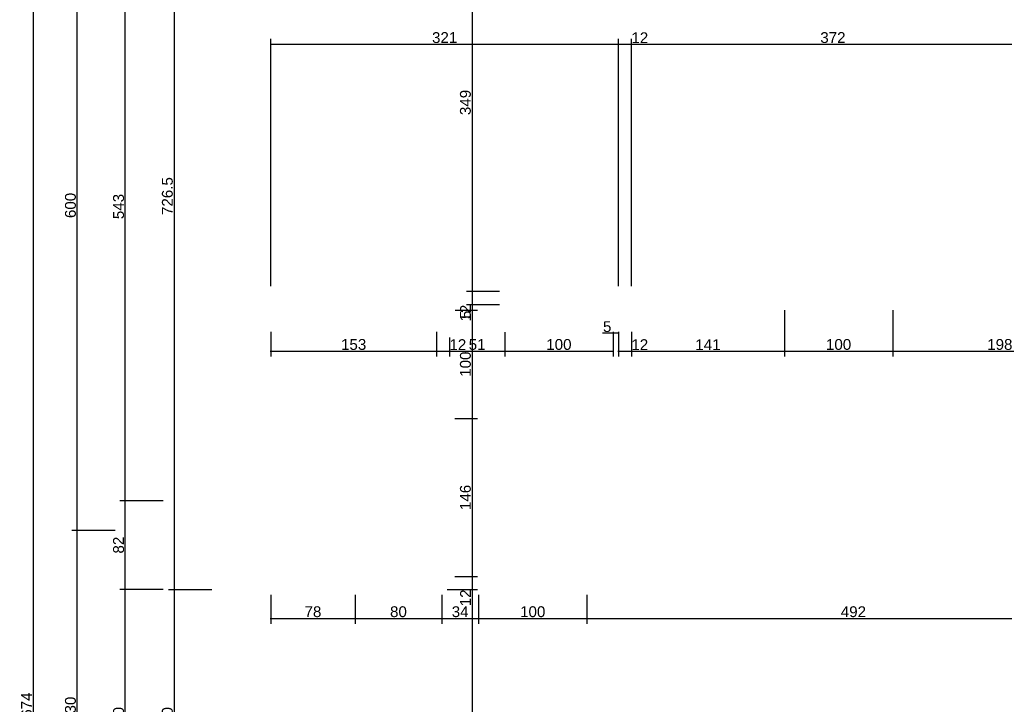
# Model space of a CAD drawing. Header units: millimetres. Extents: x 126553 to 403692, y -95821 to 38049.
# Tile 75 of 256: x 168985 to 169894, y -17829 to -17197. Entities that reach past the tile are written whole.
import ezdxf

# ---------------------------------------------------------------- set-up
doc = ezdxf.new("R2010")
doc.units = ezdxf.units.MM
doc.layers.add('11_wymiary', color=55, linetype='Continuous')
doc.layers.add('11_wymiary @ 50', color=55, linetype='Continuous')
doc.styles.add('11_RJ', font='arial.ttf')
doc.dimstyles.new('11_RJ (cc)', dxfattribs={"dimtxt": 0.2, "dimasz": 0.001, "dimexe": 0.1, "dimexo": 0.1, "dimgap": 0.02, "dimtad": 1, "dimdec": 1, "dimrnd": 0.5, "dimzin": 12, "dimdsep": 46, "dimtxsty": '11_RJ', "dimblk": 'OBLIQUE', "dimcen": 0, "dimdle": 0.01, "dimclrd": 256, "dimclre": 256, "dimclrt": 2, "dimazin": 3, "dimtfac": 1, "dimtdec": 1, "dimtofl": 0, "dimtmove": 0, "dimatfit": 3, "dimldrblk": 'DOT', "dimfxl": 1, "dimtolj": 1, "dimtzin": 13, "dimarcsym": 0})

# ---------------------------------------------------------------- blocks, each defined once
blk = doc.blocks.new('_Oblique')
at = {"color": 0, "linetype": 'ByBlock', "lineweight": -2}
blk.add_line((-0.5, -0.5), (0.5, 0.5), dxfattribs=at)
blk = doc.blocks.new('*D1437')
at = {"layer": '11_wymiary', "lineweight": -2, "transparency": 16777216}
for p, q in [((169216.77, -17485.01), (169216.77, -17507.72)), ((169369.77, -17485.01), (169369.77, -17507.72)), ((169216.27, -17502.72), (169370.27, -17502.72))]:
    blk.add_line(p, q, dxfattribs=at)
at = {"layer": 'Defpoints', "color": 0, "transparency": 16777216}
for p in [(169216.77, -17480.01), (169369.77, -17480.01), (169369.77, -17502.72)]:
    blk.add_point(p, dxfattribs=at)
at = {"layer": '11_wymiary', "lineweight": -2, "transparency": 16777216, "xscale": 0.05, "yscale": 0.05, "zscale": 0.05, "rotation": 180}
blk.add_blockref('_Oblique', (169216.77, -17502.72), dxfattribs=at)
at = {"layer": '11_wymiary', "lineweight": -2, "transparency": 16777216, "xscale": 0.05, "yscale": 0.05, "zscale": 0.05}
blk.add_blockref('_Oblique', (169369.77, -17502.72), dxfattribs=at)
at = {"layer": '11_wymiary', "color": 2, "transparency": 16777216, "insert": (169293.27, -17496.61), "char_height": 10, "attachment_point": 5, "style": '11_RJ'}
blk.add_mtext('\\A1;153', dxfattribs=at)
blk = doc.blocks.new('_Dot')
at = {"color": 0, "linetype": 'ByBlock', "lineweight": -2}
blk.add_line((-0.5, 0), (-1, 0), dxfattribs=at)
at = {"color": 0, "linetype": 'ByBlock', "const_width": 0.5}
blk.add_lwpolyline([(-0.25, 0, 1), (0.25, 0, 1)], format="xyb", close=True, dxfattribs=at)
blk = doc.blocks.new('*D1438')
at = {"layer": '11_wymiary', "lineweight": -2, "transparency": 16777216}
for p, q in [((169369.77, -17485.01), (169369.77, -17507.72)), ((169381.77, -17490.01), (169381.77, -17507.72)), ((169369.27, -17502.72), (169381.77, -17502.72)), ((169381.77, -17502.72), (169397.1, -17502.72))]:
    blk.add_line(p, q, dxfattribs=at)
at = {"layer": 'Defpoints', "color": 0, "transparency": 16777216}
for p in [(169369.77, -17480.01), (169381.77, -17485.01), (169381.77, -17502.72)]:
    blk.add_point(p, dxfattribs=at)
at = {"layer": '11_wymiary', "lineweight": -2, "transparency": 16777216, "xscale": 0.05, "yscale": 0.05, "zscale": 0.05, "rotation": 180}
blk.add_blockref('_Oblique', (169369.77, -17502.72), dxfattribs=at)
at = {"layer": '11_wymiary', "lineweight": -2, "transparency": 16777216, "xscale": 0.05, "yscale": 0.05, "zscale": 0.05}
blk.add_blockref('_Oblique', (169381.77, -17502.72), dxfattribs=at)
at = {"layer": '11_wymiary', "color": 2, "transparency": 16777216, "insert": (169389.46, -17496.7), "char_height": 10, "attachment_point": 5, "style": '11_RJ'}
blk.add_mtext('\\A1;12', dxfattribs=at)
blk = doc.blocks.new('*D1439')
at = {"layer": '11_wymiary', "lineweight": -2, "transparency": 16777216}
for p, q in [((169381.77, -17490.01), (169381.77, -17507.72)), ((169432.78, -17485.22), (169432.78, -17507.72)), ((169381.27, -17502.72), (169433.28, -17502.72))]:
    blk.add_line(p, q, dxfattribs=at)
at = {"layer": 'Defpoints', "color": 0, "transparency": 16777216}
for p in [(169432.78, -17480.22), (169381.77, -17485.01), (169432.78, -17502.72)]:
    blk.add_point(p, dxfattribs=at)
at = {"layer": '11_wymiary', "lineweight": -2, "transparency": 16777216, "xscale": 0.05, "yscale": 0.05, "zscale": 0.05, "rotation": 180}
blk.add_blockref('_Oblique', (169381.77, -17502.72), dxfattribs=at)
at = {"layer": '11_wymiary', "lineweight": -2, "transparency": 16777216, "xscale": 0.05, "yscale": 0.05, "zscale": 0.05}
blk.add_blockref('_Oblique', (169432.78, -17502.72), dxfattribs=at)
at = {"layer": '11_wymiary', "color": 2, "transparency": 16777216, "insert": (169407.27, -17496.61), "char_height": 10, "attachment_point": 5, "style": '11_RJ'}
blk.add_mtext('\\A1;51', dxfattribs=at)
blk = doc.blocks.new('*D1440')
at = {"layer": '11_wymiary', "lineweight": -2, "transparency": 16777216}
for p, q in [((169432.78, -17485.22), (169432.78, -17507.72)), ((169532.78, -17485.01), (169532.78, -17507.72)), ((169432.28, -17502.72), (169533.28, -17502.72))]:
    blk.add_line(p, q, dxfattribs=at)
at = {"layer": 'Defpoints', "color": 0, "transparency": 16777216}
for p in [(169432.78, -17480.22), (169532.78, -17480.01), (169532.78, -17502.72)]:
    blk.add_point(p, dxfattribs=at)
at = {"layer": '11_wymiary', "lineweight": -2, "transparency": 16777216, "xscale": 0.05, "yscale": 0.05, "zscale": 0.05, "rotation": 180}
blk.add_blockref('_Oblique', (169432.78, -17502.72), dxfattribs=at)
at = {"layer": '11_wymiary', "lineweight": -2, "transparency": 16777216, "xscale": 0.05, "yscale": 0.05, "zscale": 0.05}
blk.add_blockref('_Oblique', (169532.78, -17502.72), dxfattribs=at)
at = {"layer": '11_wymiary', "color": 2, "transparency": 16777216, "insert": (169482.78, -17496.61), "char_height": 10, "attachment_point": 5, "style": '11_RJ'}
blk.add_mtext('\\A1;100', dxfattribs=at)
blk = doc.blocks.new('*D1441')
at = {"layer": '11_wymiary', "lineweight": -2, "transparency": 16777216}
for p, q in [((169532.78, -17486.22), (169523.03, -17486.22)), ((169537.77, -17486.22), (169532.28, -17486.22)), ((169532.78, -17485.01), (169532.78, -17491.22)), ((169537.77, -17485.01), (169537.77, -17491.22))]:
    blk.add_line(p, q, dxfattribs=at)
at = {"layer": 'Defpoints', "color": 0, "transparency": 16777216}
for p in [(169532.78, -17480.01), (169537.77, -17480.01), (169537.77, -17486.22)]:
    blk.add_point(p, dxfattribs=at)
at = {"layer": '11_wymiary', "lineweight": -2, "transparency": 16777216, "xscale": 0.05, "yscale": 0.05, "zscale": 0.05, "rotation": 180}
blk.add_blockref('_Oblique', (169532.78, -17486.22), dxfattribs=at)
at = {"layer": '11_wymiary', "lineweight": -2, "transparency": 16777216, "xscale": 0.05, "yscale": 0.05, "zscale": 0.05}
blk.add_blockref('_Oblique', (169537.77, -17486.22), dxfattribs=at)
at = {"layer": '11_wymiary', "color": 2, "transparency": 16777216, "insert": (169527.34, -17480.13), "char_height": 10, "attachment_point": 5, "style": '11_RJ'}
blk.add_mtext('\\A1;5', dxfattribs=at)
blk = doc.blocks.new('*D1442')
at = {"layer": '11_wymiary', "lineweight": -2, "transparency": 16777216}
for p, q in [((169537.77, -17485.01), (169537.77, -17507.72)), ((169549.77, -17485.01), (169549.77, -17507.72)), ((169537.27, -17502.72), (169549.77, -17502.72)), ((169549.77, -17502.72), (169565.1, -17502.72))]:
    blk.add_line(p, q, dxfattribs=at)
at = {"layer": 'Defpoints', "color": 0, "transparency": 16777216}
for p in [(169537.77, -17480.01), (169549.77, -17480.01), (169549.77, -17502.72)]:
    blk.add_point(p, dxfattribs=at)
at = {"layer": '11_wymiary', "lineweight": -2, "transparency": 16777216, "xscale": 0.05, "yscale": 0.05, "zscale": 0.05, "rotation": 180}
blk.add_blockref('_Oblique', (169537.77, -17502.72), dxfattribs=at)
at = {"layer": '11_wymiary', "lineweight": -2, "transparency": 16777216, "xscale": 0.05, "yscale": 0.05, "zscale": 0.05}
blk.add_blockref('_Oblique', (169549.77, -17502.72), dxfattribs=at)
at = {"layer": '11_wymiary', "color": 2, "transparency": 16777216, "insert": (169557.46, -17496.7), "char_height": 10, "attachment_point": 5, "style": '11_RJ'}
blk.add_mtext('\\A1;12', dxfattribs=at)
blk = doc.blocks.new('*D1443')
at = {"layer": '11_wymiary', "lineweight": -2, "transparency": 16777216}
for p, q in [((169691.02, -17464.74), (169691.02, -17507.72)), ((169549.77, -17485.01), (169549.77, -17507.72)), ((169549.27, -17502.72), (169691.52, -17502.72))]:
    blk.add_line(p, q, dxfattribs=at)
at = {"layer": 'Defpoints', "color": 0, "transparency": 16777216}
for p in [(169691.02, -17459.74), (169549.77, -17480.01), (169691.02, -17502.72)]:
    blk.add_point(p, dxfattribs=at)
at = {"layer": '11_wymiary', "lineweight": -2, "transparency": 16777216, "xscale": 0.05, "yscale": 0.05, "zscale": 0.05, "rotation": 180}
blk.add_blockref('_Oblique', (169549.77, -17502.72), dxfattribs=at)
at = {"layer": '11_wymiary', "lineweight": -2, "transparency": 16777216, "xscale": 0.05, "yscale": 0.05, "zscale": 0.05}
blk.add_blockref('_Oblique', (169691.02, -17502.72), dxfattribs=at)
at = {"layer": '11_wymiary', "color": 2, "transparency": 16777216, "insert": (169620.4, -17496.7), "char_height": 10, "attachment_point": 5, "style": '11_RJ'}
blk.add_mtext('\\A1;141', dxfattribs=at)
blk = doc.blocks.new('*D1444')
at = {"layer": '11_wymiary', "lineweight": -2, "transparency": 16777216}
for p, q in [((169691.02, -17464.74), (169691.02, -17507.72)), ((169791.02, -17464.74), (169791.02, -17507.72)), ((169690.52, -17502.72), (169791.52, -17502.72))]:
    blk.add_line(p, q, dxfattribs=at)
at = {"layer": 'Defpoints', "color": 0, "transparency": 16777216}
for p in [(169691.02, -17459.74), (169791.02, -17459.74), (169791.02, -17502.72)]:
    blk.add_point(p, dxfattribs=at)
at = {"layer": '11_wymiary', "lineweight": -2, "transparency": 16777216, "xscale": 0.05, "yscale": 0.05, "zscale": 0.05, "rotation": 180}
blk.add_blockref('_Oblique', (169691.02, -17502.72), dxfattribs=at)
at = {"layer": '11_wymiary', "lineweight": -2, "transparency": 16777216, "xscale": 0.05, "yscale": 0.05, "zscale": 0.05}
blk.add_blockref('_Oblique', (169791.02, -17502.72), dxfattribs=at)
at = {"layer": '11_wymiary', "color": 2, "transparency": 16777216, "insert": (169741.02, -17496.61), "char_height": 10, "attachment_point": 5, "style": '11_RJ'}
blk.add_mtext('\\A1;100', dxfattribs=at)
blk = doc.blocks.new('*D1445')
at = {"layer": '11_wymiary', "lineweight": -2, "transparency": 16777216}
for p, q in [((169791.02, -17464.74), (169791.02, -17507.72)), ((169988.77, -17485.01), (169988.77, -17507.72)), ((169790.52, -17502.72), (169989.27, -17502.72))]:
    blk.add_line(p, q, dxfattribs=at)
at = {"layer": 'Defpoints', "color": 0, "transparency": 16777216}
for p in [(169791.02, -17459.74), (169988.77, -17480.01), (169988.77, -17502.72)]:
    blk.add_point(p, dxfattribs=at)
at = {"layer": '11_wymiary', "lineweight": -2, "transparency": 16777216, "xscale": 0.05, "yscale": 0.05, "zscale": 0.05, "rotation": 180}
blk.add_blockref('_Oblique', (169791.02, -17502.72), dxfattribs=at)
at = {"layer": '11_wymiary', "lineweight": -2, "transparency": 16777216, "xscale": 0.05, "yscale": 0.05, "zscale": 0.05}
blk.add_blockref('_Oblique', (169988.77, -17502.72), dxfattribs=at)
at = {"layer": '11_wymiary', "color": 2, "transparency": 16777216, "insert": (169889.9, -17496.61), "char_height": 10, "attachment_point": 5, "style": '11_RJ'}
blk.add_mtext('\\A1;198', dxfattribs=at)
blk = doc.blocks.new('*D1467')
at = {"layer": '11_wymiary', "lineweight": -2, "transparency": 16777216}
for p, q in [((169260.77, -17098.72), (169407.6, -17098.72)), ((169402.6, -17098.22), (169402.6, -17448.24)), ((169427.78, -17447.74), (169397.6, -17447.74))]:
    blk.add_line(p, q, dxfattribs=at)
at = {"layer": 'Defpoints', "color": 0, "transparency": 16777216}
for p in [(169255.77, -17098.72), (169402.6, -17447.74), (169432.78, -17447.74)]:
    blk.add_point(p, dxfattribs=at)
at = {"layer": '11_wymiary', "lineweight": -2, "transparency": 16777216, "xscale": 0.05, "yscale": 0.05, "zscale": 0.05}
for p, rotation in [((169402.6, -17098.72), 90), ((169402.6, -17447.74), 270)]:
    blk.add_blockref('_Oblique', p, dxfattribs=dict(at, rotation=rotation))
at = {"layer": '11_wymiary', "color": 2, "transparency": 16777216, "insert": (169396.49, -17273.23), "char_height": 10, "attachment_point": 5, "rotation": 90, "style": '11_RJ'}
blk.add_mtext('\\A1;349', dxfattribs=at)
blk = doc.blocks.new('*D1468')
at = {"layer": '11_wymiary', "lineweight": -2, "transparency": 16777216}
for p, q in [((169427.78, -17447.74), (169397.6, -17447.74)), ((169402.6, -17447.24), (169402.6, -17459.95)), ((169427.78, -17459.95), (169397.6, -17459.95)), ((169402.6, -17459.95), (169402.6, -17475.28))]:
    blk.add_line(p, q, dxfattribs=at)
at = {"layer": 'Defpoints', "color": 0, "transparency": 16777216}
for p in [(169432.78, -17447.74), (169402.6, -17459.95), (169432.78, -17459.95)]:
    blk.add_point(p, dxfattribs=at)
at = {"layer": '11_wymiary', "lineweight": -2, "transparency": 16777216, "xscale": 0.05, "yscale": 0.05, "zscale": 0.05}
for p, rotation in [((169402.6, -17447.74), 90), ((169402.6, -17459.95), 270)]:
    blk.add_blockref('_Oblique', p, dxfattribs=dict(at, rotation=rotation))
at = {"layer": '11_wymiary', "color": 2, "transparency": 16777216, "insert": (169396.58, -17467.64), "char_height": 10, "attachment_point": 5, "rotation": 90, "style": '11_RJ'}
blk.add_mtext('\\A1;12', dxfattribs=at)
blk = doc.blocks.new('*D1469')
at = {"layer": '11_wymiary', "lineweight": -2, "transparency": 16777216}
for p, q in [((169427.78, -17459.95), (169397.6, -17459.95)), ((169402.6, -17459.45), (169402.6, -17464.74)), ((169386.96, -17464.74), (169407.6, -17464.74)), ((169402.6, -17464.74), (169402.6, -17473.42))]:
    blk.add_line(p, q, dxfattribs=at)
at = {"layer": 'Defpoints', "color": 0, "transparency": 16777216}
for p in [(169432.78, -17459.95), (169381.96, -17464.74), (169402.6, -17464.74)]:
    blk.add_point(p, dxfattribs=at)
at = {"layer": '11_wymiary', "lineweight": -2, "transparency": 16777216, "xscale": 0.05, "yscale": 0.05, "zscale": 0.05}
for p, rotation in [((169402.6, -17459.95), 90), ((169402.6, -17464.74), 270)]:
    blk.add_blockref('_Oblique', p, dxfattribs=dict(at, rotation=rotation))
at = {"layer": '11_wymiary', "color": 2, "transparency": 16777216, "insert": (169396.51, -17469.11), "char_height": 10, "attachment_point": 5, "rotation": 90, "style": '11_RJ'}
blk.add_mtext('\\A1;5', dxfattribs=at)
blk = doc.blocks.new('*D1470')
at = {"layer": '11_wymiary', "lineweight": -2, "transparency": 16777216}
for p, q in [((169386.96, -17464.74), (169407.6, -17464.74)), ((169402.6, -17464.24), (169402.6, -17565.24)), ((169386.77, -17564.74), (169407.6, -17564.74))]:
    blk.add_line(p, q, dxfattribs=at)
at = {"layer": 'Defpoints', "color": 0, "transparency": 16777216}
for p in [(169381.96, -17464.74), (169381.77, -17564.74), (169402.6, -17564.74)]:
    blk.add_point(p, dxfattribs=at)
at = {"layer": '11_wymiary', "lineweight": -2, "transparency": 16777216, "xscale": 0.05, "yscale": 0.05, "zscale": 0.05}
for p, rotation in [((169402.6, -17464.74), 90), ((169402.6, -17564.74), 270)]:
    blk.add_blockref('_Oblique', p, dxfattribs=dict(at, rotation=rotation))
at = {"layer": '11_wymiary', "color": 2, "transparency": 16777216, "insert": (169396.49, -17514.74), "char_height": 10, "attachment_point": 5, "rotation": 90, "style": '11_RJ'}
blk.add_mtext('\\A1;100', dxfattribs=at)
blk = doc.blocks.new('*D1471')
at = {"layer": '11_wymiary', "lineweight": -2, "transparency": 16777216}
for p, q in [((169386.77, -17564.74), (169407.6, -17564.74)), ((169402.6, -17564.24), (169402.6, -17711.23)), ((169386.77, -17710.73), (169407.6, -17710.73))]:
    blk.add_line(p, q, dxfattribs=at)
at = {"layer": 'Defpoints', "color": 0, "transparency": 16777216}
for p in [(169381.77, -17564.74), (169381.77, -17710.73), (169402.6, -17710.73)]:
    blk.add_point(p, dxfattribs=at)
at = {"layer": '11_wymiary', "lineweight": -2, "transparency": 16777216, "xscale": 0.05, "yscale": 0.05, "zscale": 0.05}
for p, rotation in [((169402.6, -17564.74), 90), ((169402.6, -17710.73), 270)]:
    blk.add_blockref('_Oblique', p, dxfattribs=dict(at, rotation=rotation))
at = {"layer": '11_wymiary', "color": 2, "transparency": 16777216, "insert": (169396.49, -17637.73), "char_height": 10, "attachment_point": 5, "rotation": 90, "style": '11_RJ'}
blk.add_mtext('\\A1;146', dxfattribs=at)
blk = doc.blocks.new('*D1472')
at = {"layer": '11_wymiary', "lineweight": -2, "transparency": 16777216}
for p, q in [((169386.77, -17710.73), (169407.6, -17710.73)), ((169402.6, -17710.23), (169402.6, -17722.73)), ((169379.63, -17722.73), (169407.6, -17722.73)), ((169402.6, -17722.73), (169402.6, -17738.06))]:
    blk.add_line(p, q, dxfattribs=at)
at = {"layer": 'Defpoints', "color": 0, "transparency": 16777216}
for p in [(169381.77, -17710.73), (169374.63, -17722.73), (169402.6, -17722.73)]:
    blk.add_point(p, dxfattribs=at)
at = {"layer": '11_wymiary', "lineweight": -2, "transparency": 16777216, "xscale": 0.05, "yscale": 0.05, "zscale": 0.05}
for p, rotation in [((169402.6, -17710.73), 90), ((169402.6, -17722.73), 270)]:
    blk.add_blockref('_Oblique', p, dxfattribs=dict(at, rotation=rotation))
at = {"layer": '11_wymiary', "color": 2, "transparency": 16777216, "insert": (169396.58, -17730.42), "char_height": 10, "attachment_point": 5, "rotation": 90, "style": '11_RJ'}
blk.add_mtext('\\A1;12', dxfattribs=at)
blk = doc.blocks.new('*D1473')
at = {"layer": '11_wymiary', "lineweight": -2, "transparency": 16777216}
for p, q in [((169379.63, -17722.73), (169407.6, -17722.73)), ((169402.6, -17722.23), (169402.6, -18011.8)), ((169290.9, -18011.3), (169407.6, -18011.3))]:
    blk.add_line(p, q, dxfattribs=at)
at = {"layer": 'Defpoints', "color": 0, "transparency": 16777216}
for p in [(169374.63, -17722.73), (169285.9, -18011.3), (169402.6, -18011.3)]:
    blk.add_point(p, dxfattribs=at)
at = {"layer": '11_wymiary', "lineweight": -2, "transparency": 16777216, "xscale": 0.05, "yscale": 0.05, "zscale": 0.05}
for p, rotation in [((169402.6, -17722.73), 90), ((169402.6, -18011.3), 270)]:
    blk.add_blockref('_Oblique', p, dxfattribs=dict(at, rotation=rotation))
at = {"layer": '11_wymiary', "color": 2, "transparency": 16777216, "insert": (169396.49, -17867.01), "char_height": 10, "attachment_point": 5, "rotation": 90, "style": '11_RJ'}
blk.add_mtext('\\A1;288.5', dxfattribs=at)
blk = doc.blocks.new('*D1553')
at = {"layer": '11_wymiary', "lineweight": -2, "transparency": 16777216}
for p, q in [((169216.77, -17727.73), (169216.77, -17754.35)), ((169294.63, -17727.73), (169294.63, -17754.35)), ((169216.27, -17749.35), (169295.13, -17749.35))]:
    blk.add_line(p, q, dxfattribs=at)
at = {"layer": 'Defpoints', "color": 0, "transparency": 16777216}
for p in [(169216.77, -17722.73), (169294.63, -17722.73), (169294.63, -17749.35)]:
    blk.add_point(p, dxfattribs=at)
at = {"layer": '11_wymiary', "lineweight": -2, "transparency": 16777216, "xscale": 0.05, "yscale": 0.05, "zscale": 0.05, "rotation": 180}
blk.add_blockref('_Oblique', (169216.77, -17749.35), dxfattribs=at)
at = {"layer": '11_wymiary', "lineweight": -2, "transparency": 16777216, "xscale": 0.05, "yscale": 0.05, "zscale": 0.05}
blk.add_blockref('_Oblique', (169294.63, -17749.35), dxfattribs=at)
at = {"layer": '11_wymiary', "color": 2, "transparency": 16777216, "insert": (169255.7, -17743.24), "char_height": 10, "attachment_point": 5, "style": '11_RJ'}
blk.add_mtext('\\A1;78', dxfattribs=at)
blk = doc.blocks.new('*D1554')
at = {"layer": '11_wymiary', "lineweight": -2, "transparency": 16777216}
for p, q in [((169294.63, -17727.73), (169294.63, -17754.35)), ((169374.63, -17727.73), (169374.63, -17754.35)), ((169294.13, -17749.35), (169375.13, -17749.35))]:
    blk.add_line(p, q, dxfattribs=at)
at = {"layer": 'Defpoints', "color": 0, "transparency": 16777216}
for p in [(169294.63, -17722.73), (169374.63, -17722.73), (169374.63, -17749.35)]:
    blk.add_point(p, dxfattribs=at)
at = {"layer": '11_wymiary', "lineweight": -2, "transparency": 16777216, "xscale": 0.05, "yscale": 0.05, "zscale": 0.05, "rotation": 180}
blk.add_blockref('_Oblique', (169294.63, -17749.35), dxfattribs=at)
at = {"layer": '11_wymiary', "lineweight": -2, "transparency": 16777216, "xscale": 0.05, "yscale": 0.05, "zscale": 0.05}
blk.add_blockref('_Oblique', (169374.63, -17749.35), dxfattribs=at)
at = {"layer": '11_wymiary', "color": 2, "transparency": 16777216, "insert": (169334.63, -17743.24), "char_height": 10, "attachment_point": 5, "style": '11_RJ'}
blk.add_mtext('\\A1;80', dxfattribs=at)
blk = doc.blocks.new('*D1555')
at = {"layer": '11_wymiary', "lineweight": -2, "transparency": 16777216}
for p, q in [((169374.63, -17727.73), (169374.63, -17754.35)), ((169408.6, -17727.73), (169408.6, -17754.35)), ((169374.13, -17749.35), (169409.1, -17749.35))]:
    blk.add_line(p, q, dxfattribs=at)
at = {"layer": 'Defpoints', "color": 0, "transparency": 16777216}
for p in [(169374.63, -17722.73), (169408.6, -17722.73), (169408.6, -17749.35)]:
    blk.add_point(p, dxfattribs=at)
at = {"layer": '11_wymiary', "lineweight": -2, "transparency": 16777216, "xscale": 0.05, "yscale": 0.05, "zscale": 0.05, "rotation": 180}
blk.add_blockref('_Oblique', (169374.63, -17749.35), dxfattribs=at)
at = {"layer": '11_wymiary', "lineweight": -2, "transparency": 16777216, "xscale": 0.05, "yscale": 0.05, "zscale": 0.05}
blk.add_blockref('_Oblique', (169408.6, -17749.35), dxfattribs=at)
at = {"layer": '11_wymiary', "color": 2, "transparency": 16777216, "insert": (169391.61, -17743.24), "char_height": 10, "attachment_point": 5, "style": '11_RJ'}
blk.add_mtext('\\A1;34', dxfattribs=at)
blk = doc.blocks.new('*D1556')
at = {"layer": '11_wymiary', "lineweight": -2, "transparency": 16777216}
for p, q in [((169408.6, -17727.73), (169408.6, -17754.35)), ((169508.6, -17727.73), (169508.6, -17754.35)), ((169408.1, -17749.35), (169509.1, -17749.35))]:
    blk.add_line(p, q, dxfattribs=at)
at = {"layer": 'Defpoints', "color": 0, "transparency": 16777216}
for p in [(169408.6, -17722.73), (169508.6, -17722.73), (169508.6, -17749.35)]:
    blk.add_point(p, dxfattribs=at)
at = {"layer": '11_wymiary', "lineweight": -2, "transparency": 16777216, "xscale": 0.05, "yscale": 0.05, "zscale": 0.05, "rotation": 180}
blk.add_blockref('_Oblique', (169408.6, -17749.35), dxfattribs=at)
at = {"layer": '11_wymiary', "lineweight": -2, "transparency": 16777216, "xscale": 0.05, "yscale": 0.05, "zscale": 0.05}
blk.add_blockref('_Oblique', (169508.6, -17749.35), dxfattribs=at)
at = {"layer": '11_wymiary', "color": 2, "transparency": 16777216, "insert": (169458.6, -17743.24), "char_height": 10, "attachment_point": 5, "style": '11_RJ'}
blk.add_mtext('\\A1;100', dxfattribs=at)
blk = doc.blocks.new('*D1557')
at = {"layer": '11_wymiary', "lineweight": -2, "transparency": 16777216}
for p, q in [((169508.6, -17727.73), (169508.6, -17754.35)), ((170000.77, -17727.73), (170000.77, -17754.35)), ((169508.1, -17749.35), (170001.27, -17749.35))]:
    blk.add_line(p, q, dxfattribs=at)
at = {"layer": 'Defpoints', "color": 0, "transparency": 16777216}
for p in [(169508.6, -17722.73), (170000.77, -17722.73), (170000.77, -17749.35)]:
    blk.add_point(p, dxfattribs=at)
at = {"layer": '11_wymiary', "lineweight": -2, "transparency": 16777216, "xscale": 0.05, "yscale": 0.05, "zscale": 0.05, "rotation": 180}
blk.add_blockref('_Oblique', (169508.6, -17749.35), dxfattribs=at)
at = {"layer": '11_wymiary', "lineweight": -2, "transparency": 16777216, "xscale": 0.05, "yscale": 0.05, "zscale": 0.05}
blk.add_blockref('_Oblique', (170000.77, -17749.35), dxfattribs=at)
at = {"layer": '11_wymiary', "color": 2, "transparency": 16777216, "insert": (169754.69, -17743.24), "char_height": 10, "attachment_point": 5, "style": '11_RJ'}
blk.add_mtext('\\A1;492', dxfattribs=at)
blk = doc.blocks.new('*D1560')
at = {"layer": '11_wymiary', "lineweight": -2, "transparency": 16777216}
for p, q in [((169216.77, -17442.74), (169216.77, -17214.5)), ((169537.77, -17442.74), (169537.77, -17214.5)), ((169216.27, -17219.5), (169538.27, -17219.5))]:
    blk.add_line(p, q, dxfattribs=at)
at = {"layer": 'Defpoints', "color": 0, "transparency": 16777216}
for p in [(169537.77, -17219.5), (169216.77, -17447.74), (169537.77, -17447.74)]:
    blk.add_point(p, dxfattribs=at)
at = {"layer": '11_wymiary', "lineweight": -2, "transparency": 16777216, "xscale": 0.05, "yscale": 0.05, "zscale": 0.05, "rotation": 180}
blk.add_blockref('_Oblique', (169216.77, -17219.5), dxfattribs=at)
at = {"layer": '11_wymiary', "lineweight": -2, "transparency": 16777216, "xscale": 0.05, "yscale": 0.05, "zscale": 0.05}
blk.add_blockref('_Oblique', (169537.77, -17219.5), dxfattribs=at)
at = {"layer": '11_wymiary', "color": 2, "transparency": 16777216, "insert": (169377.27, -17213.39), "char_height": 10, "attachment_point": 5, "style": '11_RJ'}
blk.add_mtext('\\A1;321', dxfattribs=at)
blk = doc.blocks.new('*D1561')
at = {"layer": '11_wymiary', "lineweight": -2, "transparency": 16777216}
for p, q in [((169537.77, -17442.74), (169537.77, -17214.5)), ((169549.77, -17442.74), (169549.77, -17214.5)), ((169537.27, -17219.5), (169549.77, -17219.5)), ((169549.77, -17219.5), (169565.1, -17219.5))]:
    blk.add_line(p, q, dxfattribs=at)
at = {"layer": 'Defpoints', "color": 0, "transparency": 16777216}
for p in [(169549.77, -17219.5), (169537.77, -17447.74), (169549.77, -17447.74)]:
    blk.add_point(p, dxfattribs=at)
at = {"layer": '11_wymiary', "lineweight": -2, "transparency": 16777216, "xscale": 0.05, "yscale": 0.05, "zscale": 0.05, "rotation": 180}
blk.add_blockref('_Oblique', (169537.77, -17219.5), dxfattribs=at)
at = {"layer": '11_wymiary', "lineweight": -2, "transparency": 16777216, "xscale": 0.05, "yscale": 0.05, "zscale": 0.05}
blk.add_blockref('_Oblique', (169549.77, -17219.5), dxfattribs=at)
at = {"layer": '11_wymiary', "color": 2, "transparency": 16777216, "insert": (169557.46, -17213.48), "char_height": 10, "attachment_point": 5, "style": '11_RJ'}
blk.add_mtext('\\A1;12', dxfattribs=at)
blk = doc.blocks.new('*D1562')
at = {"layer": '11_wymiary', "lineweight": -2, "transparency": 16777216}
for p, q in [((169549.77, -17442.74), (169549.77, -17214.5)), ((169921.77, -17252.74), (169921.77, -17214.5)), ((169549.27, -17219.5), (169922.27, -17219.5))]:
    blk.add_line(p, q, dxfattribs=at)
at = {"layer": 'Defpoints', "color": 0, "transparency": 16777216}
for p in [(169921.77, -17219.5), (169921.77, -17257.74), (169549.77, -17447.74)]:
    blk.add_point(p, dxfattribs=at)
at = {"layer": '11_wymiary', "lineweight": -2, "transparency": 16777216, "xscale": 0.05, "yscale": 0.05, "zscale": 0.05, "rotation": 180}
blk.add_blockref('_Oblique', (169549.77, -17219.5), dxfattribs=at)
at = {"layer": '11_wymiary', "lineweight": -2, "transparency": 16777216, "xscale": 0.05, "yscale": 0.05, "zscale": 0.05}
blk.add_blockref('_Oblique', (169921.77, -17219.5), dxfattribs=at)
at = {"layer": '11_wymiary', "color": 2, "transparency": 16777216, "insert": (169735.77, -17213.39), "char_height": 10, "attachment_point": 5, "style": '11_RJ'}
blk.add_mtext('\\A1;372', dxfattribs=at)
blk = doc.blocks.new('*D1583')
at = {"layer": '11_wymiary', "lineweight": -2, "transparency": 16777216}
for p, q in [((169032.45, -16996.24), (168992.45, -16996.24)), ((168997.45, -16995.74), (168997.45, -18670.74)), ((169032.45, -18670.24), (168992.45, -18670.24))]:
    blk.add_line(p, q, dxfattribs=at)
at = {"layer": 'Defpoints', "color": 0, "transparency": 16777216}
for p in [(169037.45, -16996.24), (168997.45, -18670.24), (169037.45, -18670.24)]:
    blk.add_point(p, dxfattribs=at)
at = {"layer": '11_wymiary', "lineweight": -2, "transparency": 16777216, "xscale": 0.05, "yscale": 0.05, "zscale": 0.05}
for p, rotation in [((168997.45, -16996.24), 90), ((168997.45, -18670.24), 270)]:
    blk.add_blockref('_Oblique', p, dxfattribs=dict(at, rotation=rotation))
at = {"layer": '11_wymiary', "color": 2, "transparency": 16777216, "insert": (168991.34, -17833.24), "char_height": 10, "attachment_point": 5, "rotation": 90, "style": '11_RJ'}
blk.add_mtext('\\A1;1674', dxfattribs=at)
blk = doc.blocks.new('*D1586')
at = {"layer": '11_wymiary', "lineweight": -2, "transparency": 16777216}
for p, q in [((169072.92, -17668.24), (169032.92, -17668.24)), ((169037.92, -17998.74), (169037.92, -17667.74)), ((169072.92, -17998.24), (169032.92, -17998.24))]:
    blk.add_line(p, q, dxfattribs=at)
at = {"layer": 'Defpoints', "color": 0, "transparency": 16777216}
for p in [(169037.92, -17668.24), (169077.92, -17668.24), (169077.92, -17998.24)]:
    blk.add_point(p, dxfattribs=at)
at = {"layer": '11_wymiary', "lineweight": -2, "transparency": 16777216, "xscale": 0.05, "yscale": 0.05, "zscale": 0.05}
for p, rotation in [((169037.92, -17668.24), 90), ((169037.92, -17998.24), 270)]:
    blk.add_blockref('_Oblique', p, dxfattribs=dict(at, rotation=rotation))
at = {"layer": '11_wymiary', "color": 2, "transparency": 16777216, "insert": (169031.81, -17833.24), "char_height": 10, "attachment_point": 5, "rotation": 90, "style": '11_RJ'}
blk.add_mtext('\\A1;330', dxfattribs=at)
blk = doc.blocks.new('*D1587')
at = {"layer": '11_wymiary', "lineweight": -2, "transparency": 16777216}
for p, q in [((169072.92, -17068.24), (169032.92, -17068.24)), ((169037.92, -17668.74), (169037.92, -17067.74)), ((169072.92, -17668.24), (169032.92, -17668.24))]:
    blk.add_line(p, q, dxfattribs=at)
at = {"layer": 'Defpoints', "color": 0, "transparency": 16777216}
for p in [(169037.92, -17068.24), (169077.92, -17068.24), (169077.92, -17668.24)]:
    blk.add_point(p, dxfattribs=at)
at = {"layer": '11_wymiary', "lineweight": -2, "transparency": 16777216, "xscale": 0.05, "yscale": 0.05, "zscale": 0.05}
for p, rotation in [((169037.92, -17068.24), 90), ((169037.92, -17668.24), 270)]:
    blk.add_blockref('_Oblique', p, dxfattribs=dict(at, rotation=rotation))
at = {"layer": '11_wymiary', "color": 2, "transparency": 16777216, "insert": (169031.82, -17368.24), "char_height": 10, "attachment_point": 5, "rotation": 90, "style": '11_RJ'}
blk.add_mtext('\\A1;600', dxfattribs=at)
blk = doc.blocks.new('*D1596')
at = {"layer": '11_wymiary', "lineweight": -2, "transparency": 16777216}
for p, q in [((169162.4, -16996.24), (169122.4, -16996.24)), ((169127.4, -16995.74), (169127.4, -17723.44)), ((169162.4, -17722.94), (169122.4, -17722.94))]:
    blk.add_line(p, q, dxfattribs=at)
at = {"layer": 'Defpoints', "color": 0, "transparency": 16777216}
for p in [(169167.4, -16996.24), (169127.4, -17722.94), (169167.4, -17722.94)]:
    blk.add_point(p, dxfattribs=at)
at = {"layer": '11_wymiary', "lineweight": -2, "transparency": 16777216, "xscale": 0.05, "yscale": 0.05, "zscale": 0.05}
for p, rotation in [((169127.4, -16996.24), 90), ((169127.4, -17722.94), 270)]:
    blk.add_blockref('_Oblique', p, dxfattribs=dict(at, rotation=rotation))
at = {"layer": '11_wymiary', "color": 2, "transparency": 16777216, "insert": (169121.29, -17359.59), "char_height": 10, "attachment_point": 5, "rotation": 90, "style": '11_RJ'}
blk.add_mtext('\\A1;726.5', dxfattribs=at)
blk = doc.blocks.new('*D1597')
at = {"layer": '11_wymiary', "lineweight": -2, "transparency": 16777216}
for p, q in [((169162.4, -17722.94), (169122.4, -17722.94)), ((169127.4, -17722.44), (169127.4, -17963.24)), ((169162.4, -17962.74), (169122.4, -17962.74))]:
    blk.add_line(p, q, dxfattribs=at)
at = {"layer": 'Defpoints', "color": 0, "transparency": 16777216}
for p in [(169167.4, -17722.94), (169127.4, -17962.74), (169167.4, -17962.74)]:
    blk.add_point(p, dxfattribs=at)
at = {"layer": '11_wymiary', "lineweight": -2, "transparency": 16777216, "xscale": 0.05, "yscale": 0.05, "zscale": 0.05}
for p, rotation in [((169127.4, -17722.94), 90), ((169127.4, -17962.74), 270)]:
    blk.add_blockref('_Oblique', p, dxfattribs=dict(at, rotation=rotation))
at = {"layer": '11_wymiary', "color": 2, "transparency": 16777216, "insert": (169121.29, -17842.84), "char_height": 10, "attachment_point": 5, "rotation": 90, "style": '11_RJ'}
blk.add_mtext('\\A1;240', dxfattribs=at)
blk = doc.blocks.new('*D1627')
at = {"layer": '11_wymiary', "lineweight": -2, "transparency": 16777216}
for p, q in [((169117.34, -17722.73), (169077.34, -17722.73)), ((169082.34, -17963.24), (169082.34, -17722.23)), ((169117.34, -17962.74), (169077.34, -17962.74))]:
    blk.add_line(p, q, dxfattribs=at)
at = {"layer": 'Defpoints', "color": 0, "transparency": 16777216}
for p in [(169082.34, -17722.73), (169122.34, -17722.73), (169122.34, -17962.74)]:
    blk.add_point(p, dxfattribs=at)
at = {"layer": '11_wymiary', "lineweight": -2, "transparency": 16777216, "xscale": 0.05, "yscale": 0.05, "zscale": 0.05}
for p, rotation in [((169082.34, -17722.73), 90), ((169082.34, -17962.74), 270)]:
    blk.add_blockref('_Oblique', p, dxfattribs=dict(at, rotation=rotation))
at = {"layer": '11_wymiary', "color": 2, "transparency": 16777216, "insert": (169076.23, -17842.74), "char_height": 10, "attachment_point": 5, "rotation": 90, "style": '11_RJ'}
blk.add_mtext('\\A1;240', dxfattribs=at)
blk = doc.blocks.new('*D1628')
at = {"layer": '11_wymiary', "lineweight": -2, "transparency": 16777216}
for p, q in [((169117.34, -17640.74), (169077.34, -17640.74)), ((169082.34, -17723.23), (169082.34, -17640.24)), ((169117.34, -17722.73), (169077.34, -17722.73))]:
    blk.add_line(p, q, dxfattribs=at)
at = {"layer": 'Defpoints', "color": 0, "transparency": 16777216}
for p in [(169082.34, -17640.74), (169122.34, -17640.74), (169122.34, -17722.73)]:
    blk.add_point(p, dxfattribs=at)
at = {"layer": '11_wymiary', "lineweight": -2, "transparency": 16777216, "xscale": 0.05, "yscale": 0.05, "zscale": 0.05}
for p, rotation in [((169082.34, -17640.74), 90), ((169082.34, -17722.73), 270)]:
    blk.add_blockref('_Oblique', p, dxfattribs=dict(at, rotation=rotation))
at = {"layer": '11_wymiary', "color": 2, "transparency": 16777216, "insert": (169076.23, -17681.74), "char_height": 10, "attachment_point": 5, "rotation": 90, "style": '11_RJ'}
blk.add_mtext('\\A1;82', dxfattribs=at)
blk = doc.blocks.new('*D1629')
at = {"layer": '11_wymiary', "lineweight": -2, "transparency": 16777216}
for p, q in [((169117.34, -17097.74), (169077.34, -17097.74)), ((169082.34, -17641.24), (169082.34, -17097.24)), ((169117.34, -17640.74), (169077.34, -17640.74))]:
    blk.add_line(p, q, dxfattribs=at)
at = {"layer": 'Defpoints', "color": 0, "transparency": 16777216}
for p in [(169082.34, -17097.74), (169122.34, -17097.74), (169122.34, -17640.74)]:
    blk.add_point(p, dxfattribs=at)
at = {"layer": '11_wymiary', "lineweight": -2, "transparency": 16777216, "xscale": 0.05, "yscale": 0.05, "zscale": 0.05}
for p, rotation in [((169082.34, -17097.74), 90), ((169082.34, -17640.74), 270)]:
    blk.add_blockref('_Oblique', p, dxfattribs=dict(at, rotation=rotation))
at = {"layer": '11_wymiary', "color": 2, "transparency": 16777216, "insert": (169076.23, -17369.24), "char_height": 10, "attachment_point": 5, "rotation": 90, "style": '11_RJ'}
blk.add_mtext('\\A1;543', dxfattribs=at)

msp = doc.modelspace()

# ---------------------------------------------------------------- dimensions: what is measured, and where the dimension line sits
at = {"layer": '11_wymiary @ 50'}
for base, p1, p2, picture, middle in [((168997.44877, -18670.24344), (169037.44877, -16996.24344), (169037.44877, -18670.24344), '*D1583', (168991.34304, -17833.24344)), ((169127.39795, -17722.94306), (169167.39795, -16996.24344), (169167.39795, -17722.94306), '*D1596', (169121.29222, -17359.59325)), ((169037.92214, -17068.24344), (169077.92214, -17668.24344), (169077.92214, -17068.24344), '*D1587', (169031.81641, -17368.24344)), ((169082.33687, -17097.74344), (169122.33687, -17640.74344), (169122.33687, -17097.74344), '*D1629', (169076.22773, -17369.24344)), ((169402.59719, -17447.74344), (169255.77231, -17098.71523), (169432.77535, -17447.74344), '*D1467', (169396.48805, -17273.22934)), ((169402.59719, -17459.9466), (169432.77535, -17447.74344), (169432.77535, -17459.9466), '*D1468', (169396.57672, -17467.63712)), ((169402.59719, -17464.74039), (169432.77535, -17459.9466), (169381.96417, -17464.74039), '*D1469', (169396.51192, -17469.10554)), ((169402.59719, -17564.74039), (169381.96417, -17464.74039), (169381.77231, -17564.74039), '*D1470', (169396.49146, -17514.74039)), ((169402.59719, -17710.72659), (169381.77231, -17564.74039), (169381.77231, -17710.72659), '*D1471', (169396.49146, -17637.73349)), ((169082.33687, -17640.74344), (169122.33687, -17722.72659), (169122.33687, -17640.74344), '*D1628', (169076.23114, -17681.73501)), ((169037.92214, -17668.24344), (169077.92214, -17998.24344), (169077.92214, -17668.24344), '*D1586', (169031.813, -17833.24344)), ((169402.59719, -17722.72659), (169381.77231, -17710.72659), (169374.62748, -17722.72659), '*D1472', (169396.57672, -17730.41711)), ((169082.33687, -17722.72659), (169122.33687, -17962.74344), (169122.33687, -17722.72659), '*D1627', (169076.23114, -17842.73501)), ((169127.39795, -17962.74344), (169167.39795, -17722.94306), (169167.39795, -17962.74344), '*D1597', (169121.29222, -17842.84325)), ((169402.59719, -18011.30216), (169374.62748, -17722.72659), (169285.89992, -18011.30216), '*D1473', (169396.49146, -17867.01438))]:
    dim = msp.add_linear_dim(base=base, p1=p1, p2=p2, angle=90, dimstyle='11_RJ (cc)', override={"dimscale": 50, "dimtix": 0, "dimtofl": 0, "dimtmove": 0, "dimatfit": 3}, dxfattribs=at)
    dim.commit()
    dim.dimension.update_dxf_attribs({"geometry": picture, "text_midpoint": middle})
for base, p1, p2, picture, middle in [((169537.77231, -17219.50335), (169216.77231, -17447.74344), (169537.77231, -17447.74344), '*D1560', (169377.27231, -17213.39421)), ((169549.77231, -17219.50335), (169537.77231, -17447.74344), (169549.77231, -17447.74344), '*D1561', (169557.46282, -17213.48289)), ((169921.77231, -17219.50335), (169549.77231, -17447.74344), (169921.77231, -17257.74344), '*D1562', (169735.77231, -17213.39421)), ((169691.01993, -17502.71553), (169549.77231, -17480.01424), (169691.01993, -17459.74344), '*D1443', (169620.39612, -17496.69506)), ((169791.01993, -17502.71553), (169691.01993, -17459.74344), (169791.01993, -17459.74344), '*D1444', (169741.01993, -17496.6098)), ((169988.77231, -17502.71553), (169791.01993, -17459.74344), (169988.77231, -17480.01424), '*D1445', (169889.89612, -17496.6098)), ((169369.77231, -17502.71553), (169216.77231, -17480.01424), (169369.77231, -17480.01424), '*D1437', (169293.27231, -17496.60639)), ((169381.77231, -17502.71553), (169369.77231, -17480.01424), (169381.77231, -17485.01119), '*D1438', (169389.46282, -17496.69506)), ((169432.77535, -17502.71553), (169381.77231, -17485.01119), (169432.77535, -17480.2174), '*D1439', (169407.27383, -17496.6098)), ((169532.77535, -17502.71553), (169432.77535, -17480.2174), (169532.77535, -17480.01424), '*D1440', (169482.77535, -17496.6098)), ((169549.77231, -17502.71553), (169537.77231, -17480.01424), (169549.77231, -17480.01424), '*D1442', (169557.46282, -17496.69506)), ((169294.62748, -17749.34572), (169216.77231, -17722.72659), (169294.62748, -17722.72659), '*D1553', (169255.69989, -17743.23999)), ((169374.62748, -17749.34572), (169294.62748, -17722.72659), (169374.62748, -17722.72659), '*D1554', (169334.62748, -17743.23999)), ((169408.59874, -17749.34572), (169374.62748, -17722.72659), (169408.59874, -17722.72659), '*D1555', (169391.61311, -17743.23658)), ((169508.59874, -17749.34572), (169408.59874, -17722.72659), (169508.59874, -17722.72659), '*D1556', (169458.59874, -17743.23999)), ((170000.77231, -17749.34572), (169508.59874, -17722.72659), (170000.77231, -17722.72659), '*D1557', (169754.68553, -17743.23999))]:
    dim = msp.add_linear_dim(base=base, p1=p1, p2=p2, dimstyle='11_RJ (cc)', override={"dimscale": 50, "dimtix": 0, "dimtofl": 0, "dimtmove": 0, "dimatfit": 3}, dxfattribs=at)
    dim.commit()
    dim.dimension.update_dxf_attribs({"geometry": picture, "text_midpoint": middle})
dim = msp.add_linear_dim(base=(169537.77231, -17486.21553), p1=(169532.77535, -17480.01424), p2=(169537.77231, -17480.01424), dimstyle='11_RJ (cc)', override={"dimscale": 50, "dimtix": 0, "dimtofl": 0, "dimtmove": 0, "dimatfit": 3}, dxfattribs=at)
dim.commit()
dim.dimension.update_dxf_attribs({"geometry": '*D1441', "text_midpoint": (169527.34483, -17486.21553), "dimtype": 128})

doc.saveas('drawing.dxf')
